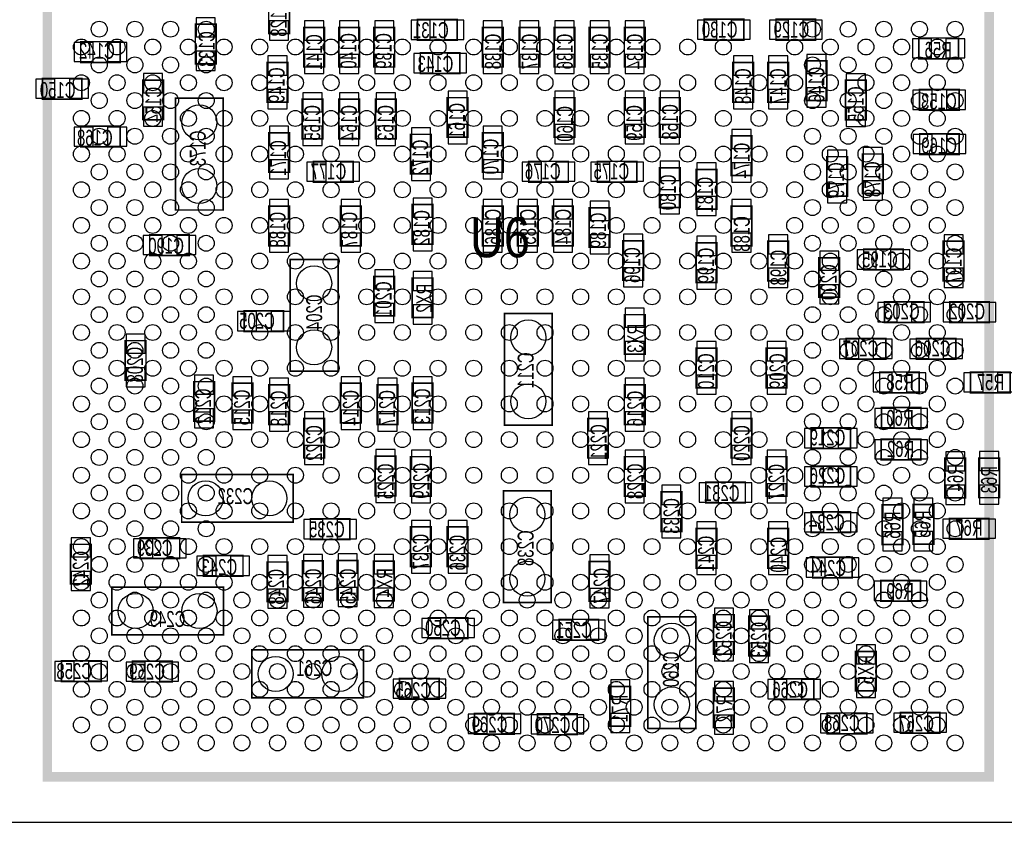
# Model space of a CAD drawing. Extents: x -1181 to 984, y -394 to 394.
# Tile 3 of 5: x -280 to 338, y -394 to 109. Entities that reach past the tile are written whole.
import ezdxf
from ezdxf.enums import TextEntityAlignment as Align

# ---------------------------------------------------------------- set-up
doc = ezdxf.new("R2010")
doc.units = 0
for name, color, linetype in [('BG_OUTLINE', 1, 'CONTINUOUS'), ('PG_ASSEMBLY_BOTTOM', 2, 'CONTINUOUS'), ('PG_ASSEMBLY_TOP', 3, 'CONTINUOUS'), ('PIN_BOTTOM', 5, 'CONTINUOUS'), ('PIN_TOP', 4, 'CONTINUOUS'), ('RD_ASSEMBLY_BOTTOM', 6, 'CONTINUOUS'), ('RD_ASSEMBLY_TOP', 7, 'CONTINUOUS')]:
    doc.layers.add(name, color=color, linetype=linetype)

msp = doc.modelspace()

# ---------------------------------------------------------------- linework, layer by layer
at = {"layer": 'BG_OUTLINE'}
msp.add_lwpolyline([(984.25, -393.7), (984.25, 393.7), (-1181.1, 393.7), (-1181.1, -393.7)], close=True, dxfattribs=at)
at = {"layer": 'PG_ASSEMBLY_BOTTOM', "const_width": 1}
for points in [[(-110.5, 100.6), (-110.5, 125.4), (-123.5, 125.4), (-123.5, 100.6)], [(-169.5, 106.4), (-169.5, 81.6), (-156.5, 81.6), (-156.5, 106.4)], [(-5.3, 109.43), (-30.1, 109.43), (-30.1, 96.43), (-5.3, 96.43)], [(149.6, 96.5), (174.4, 96.5), (174.4, 109.5), (149.6, 109.5)], [(194.6, 96.5), (219.4, 96.5), (219.4, 109.5), (194.6, 109.5)], [(-101.5, 104.4), (-101.5, 79.6), (-88.5, 79.6), (-88.5, 104.4)], [(-79.5, 104.4), (-79.5, 79.6), (-66.5, 79.6), (-66.5, 104.4)], [(-44.5, 79.6), (-44.5, 104.4), (-57.5, 104.4), (-57.5, 79.6)], [(10.5, 104.4), (10.5, 79.6), (23.5, 79.6), (23.5, 104.4)], [(33.5, 104.4), (33.5, 79.6), (46.5, 79.6), (46.5, 104.4)], [(55.5, 104.4), (55.5, 79.6), (68.5, 79.6), (68.5, 104.4)], [(77.5, 104.4), (77.5, 79.6), (90.5, 79.6), (90.5, 104.4)], [(99.5, 104.4), (99.5, 79.6), (112.5, 79.6), (112.5, 104.4)], [(-216.6, 95.5), (-241.4, 95.5), (-241.4, 82.5), (-216.6, 82.5)], [(284.21, 84.8), (309.01, 84.8), (309.01, 97.8), (284.21, 97.8)], [(-3.6, 88.5), (-28.4, 88.5), (-28.4, 75.5), (-3.6, 75.5)], [(-111.5, 57.6), (-111.5, 82.4), (-124.5, 82.4), (-124.5, 57.6)], [(180.5, 57.6), (180.5, 82.4), (167.5, 82.4), (167.5, 57.6)], [(202.5, 57.6), (202.5, 82.4), (189.5, 82.4), (189.5, 57.6)], [(226.5, 58.6), (226.5, 83.4), (213.5, 83.4), (213.5, 58.6)], [(-240.6, 72.5), (-265.4, 72.5), (-265.4, 59.5), (-240.6, 59.5)], [(-202.5, 71.4), (-202.5, 46.6), (-189.5, 46.6), (-189.5, 71.4)], [(251.2, 46.49), (251.2, 71.29), (238.2, 71.29), (238.2, 46.49)], [(284.6, 52.5), (309.4, 52.5), (309.4, 65.5), (284.6, 65.5)], [(-152, -10), (-152, 60), (-182, 60), (-182, -10)], [(-102.5, 59.4), (-102.5, 34.6), (-89.5, 34.6), (-89.5, 59.4)], [(-79.5, 59.4), (-79.5, 34.6), (-66.5, 34.6), (-66.5, 59.4)], [(-56.5, 59.4), (-56.5, 34.6), (-43.5, 34.6), (-43.5, 59.4)], [(-11.5, 60.4), (-11.5, 35.6), (1.5, 35.6), (1.5, 60.4)], [(55.5, 60.4), (55.5, 35.6), (68.5, 35.6), (68.5, 60.4)], [(99.5, 60.4), (99.5, 35.6), (112.5, 35.6), (112.5, 60.4)], [(121.5, 60.4), (121.5, 35.6), (134.5, 35.6), (134.5, 60.4)], [(-216.6, 42.5), (-241.4, 42.5), (-241.4, 29.5), (-216.6, 29.5)], [(-110.5, 13.6), (-110.5, 38.4), (-123.5, 38.4), (-123.5, 13.6)], [(-34.5, 37.4), (-34.5, 12.6), (-21.5, 12.6), (-21.5, 37.4)], [(23.5, 13.6), (23.5, 38.4), (10.5, 38.4), (10.5, 13.6)], [(284.71, 24.8), (309.51, 24.8), (309.51, 37.8), (284.71, 37.8)], [(179.5, 11.6), (179.5, 36.4), (166.5, 36.4), (166.5, 11.6)], [(248.8, 25.11), (248.8, 0.31), (261.8, 0.31), (261.8, 25.11)], [(-70.6, 20.5), (-95.4, 20.5), (-95.4, 7.5), (-70.6, 7.5)], [(39.6, 7.5), (64.4, 7.5), (64.4, 20.5), (39.6, 20.5)], [(82.6, 7.5), (107.4, 7.5), (107.4, 20.5), (82.6, 20.5)], [(239.5, -1.4), (239.5, 23.4), (226.5, 23.4), (226.5, -1.4)], [(121.5, 16.4), (121.5, -8.4), (134.5, -8.4), (134.5, 16.4)], [(157.5, -9.4), (157.5, 15.4), (144.5, 15.4), (144.5, -9.4)], [(-20.5, -31.4), (-20.5, -6.6), (-33.5, -6.6), (-33.5, -31.4)], [(-110.5, -32.4), (-110.5, -7.6), (-123.5, -7.6), (-123.5, -32.4)], [(-65.5, -32.4), (-65.5, -7.6), (-78.5, -7.6), (-78.5, -32.4)], [(10.5, -7.6), (10.5, -32.4), (23.5, -32.4), (23.5, -7.6)], [(32.5, -7.6), (32.5, -32.4), (45.5, -32.4), (45.5, -7.6)], [(54.5, -7.6), (54.5, -32.4), (67.5, -32.4), (67.5, -7.6)], [(77.5, -8.6), (77.5, -33.4), (90.5, -33.4), (90.5, -8.6)], [(166.5, -7.6), (166.5, -32.4), (179.5, -32.4), (179.5, -7.6)], [(-173.3, -25.45), (-198.1, -25.45), (-198.1, -38.45), (-173.3, -38.45)], [(98.53, -29.3), (98.53, -54.1), (111.53, -54.1), (111.53, -29.3)], [(157.5, -55.4), (157.5, -30.6), (144.5, -30.6), (144.5, -55.4)], [(202.5, -54.4), (202.5, -29.6), (189.5, -29.6), (189.5, -54.4)], [(312.5, -54.4), (312.5, -29.6), (299.5, -29.6), (299.5, -54.4)], [(274.4, -34.5), (249.6, -34.5), (249.6, -47.5), (274.4, -47.5)], [(-110, -41), (-110, -111), (-80, -111), (-80, -41)], [(234.51, -64.7), (234.51, -39.9), (221.51, -39.9), (221.51, -64.7)], [(-57.5, -51.6), (-57.5, -76.4), (-44.5, -76.4), (-44.5, -51.6)], [(-20.5, -77.4), (-20.5, -52.6), (-33.5, -52.6), (-33.5, -77.4)], [(287.4, -67.5), (262.6, -67.5), (262.6, -80.5), (287.4, -80.5)], [(328.4, -67.5), (303.6, -67.5), (303.6, -80.5), (328.4, -80.5)], [(-138.93, -86.2), (-114.13, -86.2), (-114.13, -73.2), (-138.93, -73.2)], [(54.3, -144.9), (54.3, -74.9), (24.3, -74.9), (24.3, -144.9)], [(112.5, -100.4), (112.5, -75.6), (99.5, -75.6), (99.5, -100.4)], [(-200.41, -116.7), (-200.41, -91.9), (-213.41, -91.9), (-213.41, -116.7)], [(263.4, -90.5), (238.6, -90.5), (238.6, -103.5), (263.4, -103.5)], [(282.6, -103.5), (307.4, -103.5), (307.4, -90.5), (282.6, -90.5)], [(144.5, -96.6), (144.5, -121.4), (157.5, -121.4), (157.5, -96.6)], [(201.5, -121.4), (201.5, -96.6), (188.5, -96.6), (188.5, -121.4)], [(284.4, -111.5), (259.6, -111.5), (259.6, -124.5), (284.4, -124.5)], [(341.4, -111.5), (316.6, -111.5), (316.6, -124.5), (341.4, -124.5)], [(-170.5, -117.6), (-170.5, -142.4), (-157.5, -142.4), (-157.5, -117.6)], [(-133.5, -143.4), (-133.5, -118.6), (-146.5, -118.6), (-146.5, -143.4)], [(-110.5, -144.4), (-110.5, -119.6), (-123.5, -119.6), (-123.5, -144.4)], [(-78.5, -118.6), (-78.5, -143.4), (-65.5, -143.4), (-65.5, -118.6)], [(-55.5, -119.6), (-55.5, -144.4), (-42.5, -144.4), (-42.5, -119.6)], [(-20.5, -143.4), (-20.5, -118.6), (-33.5, -118.6), (-33.5, -143.4)], [(112.5, -144.4), (112.5, -119.6), (99.5, -119.6), (99.5, -144.4)], [(285.53, -133.8), (260.73, -133.8), (260.73, -146.8), (285.53, -146.8)], [(-101.5, -140.6), (-101.5, -165.4), (-88.5, -165.4), (-88.5, -140.6)], [(76.5, -140.6), (76.5, -165.4), (89.5, -165.4), (89.5, -140.6)], [(166.5, -140.6), (166.5, -165.4), (179.5, -165.4), (179.5, -140.6)], [(241.4, -146.5), (216.6, -146.5), (216.6, -159.5), (241.4, -159.5)], [(260.6, -166.5), (285.4, -166.5), (285.4, -153.5), (260.6, -153.5)], [(-56.77, -164.3), (-56.77, -189.1), (-43.77, -189.1), (-43.77, -164.3)], [(-21.5, -189.4), (-21.5, -164.6), (-34.5, -164.6), (-34.5, -189.4)], [(99.5, -164.6), (99.5, -189.4), (112.5, -189.4), (112.5, -164.6)], [(188.5, -164.6), (188.5, -189.4), (201.5, -189.4), (201.5, -164.6)], [(313.5, -190.4), (313.5, -165.6), (300.5, -165.6), (300.5, -190.4)], [(321.8, -165.45), (321.8, -190.25), (334.8, -190.25), (334.8, -165.45)], [(241.4, -170.5), (216.6, -170.5), (216.6, -183.5), (241.4, -183.5)], [(-108.06, -175.7), (-178.06, -175.7), (-178.06, -205.7), (-108.06, -205.7)], [(150.6, -193.5), (175.4, -193.5), (175.4, -180.5), (150.6, -180.5)], [(23.7, -186.02), (23.7, -256.02), (53.7, -256.02), (53.7, -186.02)], [(135.5, -211.4), (135.5, -186.6), (122.5, -186.6), (122.5, -211.4)], [(274.2, -219.57), (274.2, -194.77), (261.2, -194.77), (261.2, -219.57)], [(280.5, -194.6), (280.5, -219.4), (293.5, -219.4), (293.5, -194.6)], [(-97.4, -216.5), (-72.6, -216.5), (-72.6, -203.5), (-97.4, -203.5)], [(216.65, -212.2), (241.45, -212.2), (241.45, -199.2), (216.65, -199.2)], [(303.35, -216.2), (328.15, -216.2), (328.15, -203.2), (303.35, -203.2)], [(-34.5, -208.6), (-34.5, -233.4), (-21.5, -233.4), (-21.5, -208.6)], [(-11.5, -208.6), (-11.5, -233.4), (1.5, -233.4), (1.5, -208.6)], [(144.5, -209.6), (144.5, -234.4), (157.5, -234.4), (157.5, -209.6)], [(189.5, -209.6), (189.5, -234.4), (202.5, -234.4), (202.5, -209.6)], [(-179.3, -215.47), (-204.1, -215.47), (-204.1, -228.47), (-179.3, -228.47)], [(-234.8, -244.33), (-234.8, -219.53), (-247.8, -219.53), (-247.8, -244.33)], [(-139.6, -226.5), (-164.4, -226.5), (-164.4, -239.5), (-139.6, -239.5)], [(242.4, -227.5), (217.6, -227.5), (217.6, -240.5), (242.4, -240.5)], [(-124.5, -230.6), (-124.5, -255.4), (-111.5, -255.4), (-111.5, -230.6)], [(-89.25, -254.7), (-89.25, -229.9), (-102.25, -229.9), (-102.25, -254.7)], [(-67.5, -254.4), (-67.5, -229.6), (-80.5, -229.6), (-80.5, -254.4)], [(-44.8, -254.89), (-44.8, -230.09), (-57.8, -230.09), (-57.8, -254.89)], [(77.43, -230.3), (77.43, -255.1), (90.43, -255.1), (90.43, -230.3)], [(-221.9, -276.3), (-151.9, -276.3), (-151.9, -246.3), (-221.9, -246.3)], [(260.37, -255.2), (285.17, -255.2), (285.17, -242.2), (260.37, -242.2)], [(-23.4, -278.5), (1.4, -278.5), (1.4, -265.5), (-23.4, -265.5)], [(144.3, -334.9), (144.3, -264.9), (114.3, -264.9), (114.3, -334.9)], [(168.5, -288.4), (168.5, -263.6), (155.5, -263.6), (155.5, -288.4)], [(177.5, -264.6), (177.5, -289.4), (190.5, -289.4), (190.5, -264.6)], [(83.4, -266.5), (58.6, -266.5), (58.6, -279.5), (83.4, -279.5)], [(-64.1, -285.7), (-134.1, -285.7), (-134.1, -315.7), (-64.1, -315.7)], [(244.5, -286.6), (244.5, -311.4), (257.5, -311.4), (257.5, -286.6)], [(-228.6, -292.5), (-253.4, -292.5), (-253.4, -305.5), (-228.6, -305.5)], [(-184.05, -292.8), (-208.85, -292.8), (-208.85, -305.8), (-184.05, -305.8)], [(-16.6, -303.5), (-41.4, -303.5), (-41.4, -316.5), (-16.6, -316.5)], [(103.5, -333.4), (103.5, -308.6), (90.5, -308.6), (90.5, -333.4)], [(218.39, -303.8), (193.59, -303.8), (193.59, -316.8), (218.39, -316.8)], [(168.5, -334.4), (168.5, -309.6), (155.5, -309.6), (155.5, -334.4)], [(30.4, -325.5), (5.6, -325.5), (5.6, -338.5), (30.4, -338.5)], [(69.91, -325.8), (45.11, -325.8), (45.11, -338.8), (69.91, -338.8)], [(226.69, -338.2), (251.49, -338.2), (251.49, -325.2), (226.69, -325.2)], [(297.41, -324.8), (272.61, -324.8), (272.61, -337.8), (297.41, -337.8)]]:
    msp.add_lwpolyline(points, close=True, dxfattribs=at)
at = {"layer": 'PG_ASSEMBLY_TOP', "const_width": 6}
msp.add_lwpolyline([(-262.28, 225.28), (-262.28, -365.28), (328.28, -365.28), (328.28, 225.28)], close=True, dxfattribs=at)
at = {"layer": 'PIN_BOTTOM'}
for points in [[(-157, 110.51), (-169, 110.51), (-169, 98.51), (-157, 98.51)], [(-123, 96.49), (-111, 96.49), (-111, 108.49), (-123, 108.49)], [(-89, 108.51), (-101, 108.51), (-101, 96.51), (-89, 96.51)], [(-67, 108.51), (-79, 108.51), (-79, 96.51), (-67, 96.51)], [(-57, 96.51), (-45, 96.51), (-45, 108.51), (-57, 108.51)], [(-22.21, 96.93), (-22.21, 108.93), (-34.21, 108.93), (-34.21, 96.93)], [(-1.19, 96.93), (-1.19, 108.93), (-13.19, 108.93), (-13.19, 96.93)], [(23, 108.51), (11, 108.51), (11, 96.51), (23, 96.51)], [(46, 108.51), (34, 108.51), (34, 96.51), (46, 96.51)], [(68, 108.51), (56, 108.51), (56, 96.51), (68, 96.51)], [(90, 108.51), (78, 108.51), (78, 96.51), (90, 96.51)], [(112, 108.51), (100, 108.51), (100, 96.51), (112, 96.51)], [(145.49, 109), (145.49, 97), (157.49, 97), (157.49, 109)], [(166.51, 109), (166.51, 97), (178.51, 97), (178.51, 109)], [(190.49, 109), (190.49, 97), (202.49, 97), (202.49, 109)], [(211.51, 109), (211.51, 97), (223.51, 97), (223.51, 109)], [(-233.51, 83), (-233.51, 95), (-245.51, 95), (-245.51, 83)], [(-212.49, 83), (-212.49, 95), (-224.49, 95), (-224.49, 83)], [(280.1, 97.3), (280.1, 85.3), (292.1, 85.3), (292.1, 97.3)], [(301.12, 97.3), (301.12, 85.3), (313.12, 85.3), (313.12, 97.3)], [(-157, 89.49), (-169, 89.49), (-169, 77.49), (-157, 77.49)], [(-124, 74.51), (-112, 74.51), (-112, 86.51), (-124, 86.51)], [(-89, 87.49), (-101, 87.49), (-101, 75.49), (-89, 75.49)], [(-67, 87.49), (-79, 87.49), (-79, 75.49), (-67, 75.49)], [(-57, 75.49), (-45, 75.49), (-45, 87.49), (-57, 87.49)], [(-20.51, 76), (-20.51, 88), (-32.51, 88), (-32.51, 76)], [(0.51, 76), (0.51, 88), (-11.49, 88), (-11.49, 76)], [(23, 87.49), (11, 87.49), (11, 75.49), (23, 75.49)], [(46, 87.49), (34, 87.49), (34, 75.49), (46, 75.49)], [(68, 87.49), (56, 87.49), (56, 75.49), (68, 75.49)], [(90, 87.49), (78, 87.49), (78, 75.49), (90, 75.49)], [(112, 87.49), (100, 87.49), (100, 75.49), (112, 75.49)], [(168, 74.51), (180, 74.51), (180, 86.51), (168, 86.51)], [(190, 74.51), (202, 74.51), (202, 86.51), (190, 86.51)], [(214, 75.51), (226, 75.51), (226, 87.51), (214, 87.51)], [(-190, 75.51), (-202, 75.51), (-202, 63.51), (-190, 63.51)], [(238.7, 63.4), (250.7, 63.4), (250.7, 75.4), (238.7, 75.4)], [(-257.51, 60), (-257.51, 72), (-269.51, 72), (-269.51, 60)], [(-236.49, 60), (-236.49, 72), (-248.49, 72), (-248.49, 60)], [(-124, 53.49), (-112, 53.49), (-112, 65.49), (-124, 65.49)], [(-90, 63.51), (-102, 63.51), (-102, 51.51), (-90, 51.51)], [(-67, 63.51), (-79, 63.51), (-79, 51.51), (-67, 51.51)], [(-44, 63.51), (-56, 63.51), (-56, 51.51), (-44, 51.51)], [(1, 64.51), (-11, 64.51), (-11, 52.51), (1, 52.51)], [(68, 64.51), (56, 64.51), (56, 52.51), (68, 52.51)], [(112, 64.51), (100, 64.51), (100, 52.51), (112, 52.51)], [(134, 64.51), (122, 64.51), (122, 52.51), (134, 52.51)], [(168, 53.49), (180, 53.49), (180, 65.49), (168, 65.49)], [(190, 53.49), (202, 53.49), (202, 65.49), (190, 65.49)], [(214, 54.49), (226, 54.49), (226, 66.49), (214, 66.49)], [(280.49, 65), (280.49, 53), (292.49, 53), (292.49, 65)], [(301.51, 65), (301.51, 53), (313.51, 53), (313.51, 65)], [(-190, 54.49), (-202, 54.49), (-202, 42.49), (-190, 42.49)], [(238.7, 42.38), (250.7, 42.38), (250.7, 54.38), (238.7, 54.38)], [(1, 43.49), (-11, 43.49), (-11, 31.49), (1, 31.49)], [(68, 43.49), (56, 43.49), (56, 31.49), (68, 31.49)], [(112, 43.49), (100, 43.49), (100, 31.49), (112, 31.49)], [(134, 43.49), (122, 43.49), (122, 31.49), (134, 31.49)], [(-233.51, 30), (-233.51, 42), (-245.51, 42), (-245.51, 30)], [(-212.49, 30), (-212.49, 42), (-224.49, 42), (-224.49, 30)], [(-123, 30.51), (-111, 30.51), (-111, 42.51), (-123, 42.51)], [(-90, 42.49), (-102, 42.49), (-102, 30.49), (-90, 30.49)], [(-67, 42.49), (-79, 42.49), (-79, 30.49), (-67, 30.49)], [(-44, 42.49), (-56, 42.49), (-56, 30.49), (-44, 30.49)], [(-22, 41.51), (-34, 41.51), (-34, 29.51), (-22, 29.51)], [(11, 30.51), (23, 30.51), (23, 42.51), (11, 42.51)], [(167, 28.51), (179, 28.51), (179, 40.51), (167, 40.51)], [(280.6, 37.3), (280.6, 25.3), (292.6, 25.3), (292.6, 37.3)], [(301.62, 37.3), (301.62, 25.3), (313.62, 25.3), (313.62, 37.3)], [(227, 15.51), (239, 15.51), (239, 27.51), (227, 27.51)], [(261.3, 29.22), (249.3, 29.22), (249.3, 17.22), (261.3, 17.22)], [(-123, 9.49), (-111, 9.49), (-111, 21.49), (-123, 21.49)], [(-87.51, 8), (-87.51, 20), (-99.51, 20), (-99.51, 8)], [(-66.49, 8), (-66.49, 20), (-78.49, 20), (-78.49, 8)], [(-22, 20.49), (-34, 20.49), (-34, 8.49), (-22, 8.49)], [(11, 9.49), (23, 9.49), (23, 21.49), (11, 21.49)], [(35.49, 20), (35.49, 8), (47.49, 8), (47.49, 20)], [(56.51, 20), (56.51, 8), (68.51, 8), (68.51, 20)], [(78.49, 20), (78.49, 8), (90.49, 8), (90.49, 20)], [(99.51, 20), (99.51, 8), (111.51, 8), (111.51, 20)], [(134, 20.51), (122, 20.51), (122, 8.51), (134, 8.51)], [(145, 7.51), (157, 7.51), (157, 19.51), (145, 19.51)], [(167, 7.49), (179, 7.49), (179, 19.49), (167, 19.49)], [(227, -5.51), (239, -5.51), (239, 6.49), (227, 6.49)], [(261.3, 8.2), (249.3, 8.2), (249.3, -3.8), (261.3, -3.8)], [(-123, -15.49), (-111, -15.49), (-111, -3.49), (-123, -3.49)], [(-78, -15.49), (-66, -15.49), (-66, -3.49), (-78, -3.49)], [(-33, -14.49), (-21, -14.49), (-21, -2.49), (-33, -2.49)], [(23, -3.49), (11, -3.49), (11, -15.49), (23, -15.49)], [(45, -3.49), (33, -3.49), (33, -15.49), (45, -15.49)], [(67, -3.49), (55, -3.49), (55, -15.49), (67, -15.49)], [(90, -4.49), (78, -4.49), (78, -16.49), (90, -16.49)], [(134, -0.51), (122, -0.51), (122, -12.51), (134, -12.51)], [(145, -13.51), (157, -13.51), (157, -1.51), (145, -1.51)], [(179, -3.49), (167, -3.49), (167, -15.49), (179, -15.49)], [(-123, -36.51), (-111, -36.51), (-111, -24.51), (-123, -24.51)], [(-78, -36.51), (-66, -36.51), (-66, -24.51), (-78, -24.51)], [(-33, -35.51), (-21, -35.51), (-21, -23.51), (-33, -23.51)], [(23, -24.51), (11, -24.51), (11, -36.51), (23, -36.51)], [(45, -24.51), (33, -24.51), (33, -36.51), (45, -36.51)], [(67, -24.51), (55, -24.51), (55, -36.51), (67, -36.51)], [(179, -24.51), (167, -24.51), (167, -36.51), (179, -36.51)], [(-190.21, -37.95), (-190.21, -25.95), (-202.21, -25.95), (-202.21, -37.95)], [(-169.19, -37.95), (-169.19, -25.95), (-181.19, -25.95), (-181.19, -37.95)], [(90, -25.51), (78, -25.51), (78, -37.51), (90, -37.51)], [(111.03, -25.19), (99.03, -25.19), (99.03, -37.19), (111.03, -37.19)], [(145, -38.49), (157, -38.49), (157, -26.49), (145, -26.49)], [(190, -37.49), (202, -37.49), (202, -25.49), (190, -25.49)], [(300, -37.49), (312, -37.49), (312, -25.49), (300, -25.49)], [(222.01, -47.79), (234.01, -47.79), (234.01, -35.79), (222.01, -35.79)], [(257.49, -47), (257.49, -35), (245.49, -35), (245.49, -47)], [(278.51, -47), (278.51, -35), (266.51, -35), (266.51, -47)], [(-45, -47.49), (-57, -47.49), (-57, -59.49), (-45, -59.49)], [(-33, -60.49), (-21, -60.49), (-21, -48.49), (-33, -48.49)], [(111.03, -46.21), (99.03, -46.21), (99.03, -58.21), (111.03, -58.21)], [(145, -59.51), (157, -59.51), (157, -47.51), (145, -47.51)], [(190, -58.51), (202, -58.51), (202, -46.51), (190, -46.51)], [(300, -58.51), (312, -58.51), (312, -46.51), (300, -46.51)], [(222.01, -68.81), (234.01, -68.81), (234.01, -56.81), (222.01, -56.81)], [(-143.04, -73.7), (-143.04, -85.7), (-131.04, -85.7), (-131.04, -73.7)], [(-122.02, -73.7), (-122.02, -85.7), (-110.02, -85.7), (-110.02, -73.7)], [(-45, -68.51), (-57, -68.51), (-57, -80.51), (-45, -80.51)], [(-33, -81.51), (-21, -81.51), (-21, -69.51), (-33, -69.51)], [(100, -83.49), (112, -83.49), (112, -71.49), (100, -71.49)], [(270.49, -80), (270.49, -68), (258.49, -68), (258.49, -80)], [(291.51, -80), (291.51, -68), (279.51, -68), (279.51, -80)], [(311.49, -80), (311.49, -68), (299.49, -68), (299.49, -80)], [(332.51, -80), (332.51, -68), (320.51, -68), (320.51, -80)], [(-212.91, -99.79), (-200.91, -99.79), (-200.91, -87.79), (-212.91, -87.79)], [(100, -104.51), (112, -104.51), (112, -92.51), (100, -92.51)], [(157, -92.49), (145, -92.49), (145, -104.49), (157, -104.49)], [(189, -104.49), (201, -104.49), (201, -92.49), (189, -92.49)], [(246.49, -103), (246.49, -91), (234.49, -91), (234.49, -103)], [(267.51, -103), (267.51, -91), (255.51, -91), (255.51, -103)], [(278.49, -91), (278.49, -103), (290.49, -103), (290.49, -91)], [(299.51, -91), (299.51, -103), (311.51, -103), (311.51, -91)], [(-212.91, -120.81), (-200.91, -120.81), (-200.91, -108.81), (-212.91, -108.81)], [(-158, -113.49), (-170, -113.49), (-170, -125.49), (-158, -125.49)], [(-146, -126.49), (-134, -126.49), (-134, -114.49), (-146, -114.49)], [(-123, -127.49), (-111, -127.49), (-111, -115.49), (-123, -115.49)], [(-66, -114.49), (-78, -114.49), (-78, -126.49), (-66, -126.49)], [(-43, -115.49), (-55, -115.49), (-55, -127.49), (-43, -127.49)], [(-33, -126.49), (-21, -126.49), (-21, -114.49), (-33, -114.49)], [(100, -127.49), (112, -127.49), (112, -115.49), (100, -115.49)], [(157, -113.51), (145, -113.51), (145, -125.51), (157, -125.51)], [(189, -125.51), (201, -125.51), (201, -113.51), (189, -113.51)], [(267.49, -124), (267.49, -112), (255.49, -112), (255.49, -124)], [(288.51, -124), (288.51, -112), (276.51, -112), (276.51, -124)], [(324.49, -124), (324.49, -112), (312.49, -112), (312.49, -124)], [(345.51, -124), (345.51, -112), (333.51, -112), (333.51, -124)], [(-158, -134.51), (-170, -134.51), (-170, -146.51), (-158, -146.51)], [(-146, -147.51), (-134, -147.51), (-134, -135.51), (-146, -135.51)], [(-66, -135.51), (-78, -135.51), (-78, -147.51), (-66, -147.51)], [(-33, -147.51), (-21, -147.51), (-21, -135.51), (-33, -135.51)], [(268.62, -146.3), (268.62, -134.3), (256.62, -134.3), (256.62, -146.3)], [(289.64, -146.3), (289.64, -134.3), (277.64, -134.3), (277.64, -146.3)], [(-123, -148.51), (-111, -148.51), (-111, -136.51), (-123, -136.51)], [(-89, -136.49), (-101, -136.49), (-101, -148.49), (-89, -148.49)], [(-43, -136.51), (-55, -136.51), (-55, -148.51), (-43, -148.51)], [(89, -136.49), (77, -136.49), (77, -148.49), (89, -148.49)], [(100, -148.51), (112, -148.51), (112, -136.51), (100, -136.51)], [(179, -136.49), (167, -136.49), (167, -148.49), (179, -148.49)], [(224.49, -159), (224.49, -147), (212.49, -147), (212.49, -159)], [(245.51, -159), (245.51, -147), (233.51, -147), (233.51, -159)], [(256.49, -154), (256.49, -166), (268.49, -166), (268.49, -154)], [(277.51, -154), (277.51, -166), (289.51, -166), (289.51, -154)], [(-89, -157.51), (-101, -157.51), (-101, -169.51), (-89, -169.51)], [(-44.27, -160.19), (-56.27, -160.19), (-56.27, -172.19), (-44.27, -172.19)], [(-34, -172.49), (-22, -172.49), (-22, -160.49), (-34, -160.49)], [(89, -157.51), (77, -157.51), (77, -169.51), (89, -169.51)], [(112, -160.49), (100, -160.49), (100, -172.49), (112, -172.49)], [(179, -157.51), (167, -157.51), (167, -169.51), (179, -169.51)], [(201, -160.49), (189, -160.49), (189, -172.49), (201, -172.49)], [(301, -173.49), (313, -173.49), (313, -161.49), (301, -161.49)], [(334.3, -161.34), (322.3, -161.34), (322.3, -173.34), (334.3, -173.34)], [(224.49, -183), (224.49, -171), (212.49, -171), (212.49, -183)], [(245.51, -183), (245.51, -171), (233.51, -171), (233.51, -183)], [(-44.27, -181.21), (-56.27, -181.21), (-56.27, -193.21), (-44.27, -193.21)], [(-34, -193.51), (-22, -193.51), (-22, -181.51), (-34, -181.51)], [(112, -181.51), (100, -181.51), (100, -193.51), (112, -193.51)], [(123, -194.49), (135, -194.49), (135, -182.49), (123, -182.49)], [(146.49, -181), (146.49, -193), (158.49, -193), (158.49, -181)], [(167.51, -181), (167.51, -193), (179.51, -193), (179.51, -181)], [(201, -181.51), (189, -181.51), (189, -193.51), (201, -193.51)], [(301, -194.51), (313, -194.51), (313, -182.51), (301, -182.51)], [(334.3, -182.36), (322.3, -182.36), (322.3, -194.36), (334.3, -194.36)], [(261.7, -202.66), (273.7, -202.66), (273.7, -190.66), (261.7, -190.66)], [(293, -190.49), (281, -190.49), (281, -202.49), (293, -202.49)], [(123, -215.51), (135, -215.51), (135, -203.51), (123, -203.51)], [(212.54, -199.7), (212.54, -211.7), (224.54, -211.7), (224.54, -199.7)], [(233.56, -199.7), (233.56, -211.7), (245.56, -211.7), (245.56, -199.7)], [(299.24, -203.7), (299.24, -215.7), (311.24, -215.7), (311.24, -203.7)], [(320.26, -203.7), (320.26, -215.7), (332.26, -215.7), (332.26, -203.7)], [(-101.51, -204), (-101.51, -216), (-89.51, -216), (-89.51, -204)], [(-80.49, -204), (-80.49, -216), (-68.49, -216), (-68.49, -204)], [(-22, -204.49), (-34, -204.49), (-34, -216.49), (-22, -216.49)], [(1, -204.49), (-11, -204.49), (-11, -216.49), (1, -216.49)], [(157, -205.49), (145, -205.49), (145, -217.49), (157, -217.49)], [(202, -205.49), (190, -205.49), (190, -217.49), (202, -217.49)], [(-247.3, -227.42), (-235.3, -227.42), (-235.3, -215.42), (-247.3, -215.42)], [(-196.21, -227.97), (-196.21, -215.97), (-208.21, -215.97), (-208.21, -227.97)], [(-175.19, -227.97), (-175.19, -215.97), (-187.19, -215.97), (-187.19, -227.97)], [(261.7, -223.68), (273.7, -223.68), (273.7, -211.68), (261.7, -211.68)], [(293, -211.51), (281, -211.51), (281, -223.51), (293, -223.51)], [(-156.51, -239), (-156.51, -227), (-168.51, -227), (-168.51, -239)], [(-135.49, -239), (-135.49, -227), (-147.49, -227), (-147.49, -239)], [(-112, -226.49), (-124, -226.49), (-124, -238.49), (-112, -238.49)], [(-101.75, -237.79), (-89.75, -237.79), (-89.75, -225.79), (-101.75, -225.79)], [(-80, -237.49), (-68, -237.49), (-68, -225.49), (-80, -225.49)], [(-57.3, -237.98), (-45.3, -237.98), (-45.3, -225.98), (-57.3, -225.98)], [(-22, -225.51), (-34, -225.51), (-34, -237.51), (-22, -237.51)], [(1, -225.51), (-11, -225.51), (-11, -237.51), (1, -237.51)], [(89.93, -226.19), (77.93, -226.19), (77.93, -238.19), (89.93, -238.19)], [(157, -226.51), (145, -226.51), (145, -238.51), (157, -238.51)], [(202, -226.51), (190, -226.51), (190, -238.51), (202, -238.51)], [(225.49, -240), (225.49, -228), (213.49, -228), (213.49, -240)], [(246.51, -240), (246.51, -228), (234.51, -228), (234.51, -240)], [(-247.3, -248.44), (-235.3, -248.44), (-235.3, -236.44), (-247.3, -236.44)], [(-101.75, -258.81), (-89.75, -258.81), (-89.75, -246.81), (-101.75, -246.81)], [(-80, -258.51), (-68, -258.51), (-68, -246.51), (-80, -246.51)], [(256.26, -242.7), (256.26, -254.7), (268.26, -254.7), (268.26, -242.7)], [(277.28, -242.7), (277.28, -254.7), (289.28, -254.7), (289.28, -242.7)], [(-112, -247.51), (-124, -247.51), (-124, -259.51), (-112, -259.51)], [(-57.3, -259), (-45.3, -259), (-45.3, -247), (-57.3, -247)], [(89.93, -247.21), (77.93, -247.21), (77.93, -259.21), (89.93, -259.21)], [(156, -271.49), (168, -271.49), (168, -259.49), (156, -259.49)], [(190, -260.49), (178, -260.49), (178, -272.49), (190, -272.49)], [(-27.51, -266), (-27.51, -278), (-15.51, -278), (-15.51, -266)], [(-6.49, -266), (-6.49, -278), (5.51, -278), (5.51, -266)], [(66.49, -279), (66.49, -267), (54.49, -267), (54.49, -279)], [(87.51, -279), (87.51, -267), (75.51, -267), (75.51, -279)], [(156, -292.51), (168, -292.51), (168, -280.51), (156, -280.51)], [(190, -281.51), (178, -281.51), (178, -293.51), (190, -293.51)], [(257, -282.49), (245, -282.49), (245, -294.49), (257, -294.49)], [(-245.51, -305), (-245.51, -293), (-257.51, -293), (-257.51, -305)], [(-224.49, -305), (-224.49, -293), (-236.49, -293), (-236.49, -305)], [(-200.96, -305.3), (-200.96, -293.3), (-212.96, -293.3), (-212.96, -305.3)], [(-179.94, -305.3), (-179.94, -293.3), (-191.94, -293.3), (-191.94, -305.3)], [(-33.51, -316), (-33.51, -304), (-45.51, -304), (-45.51, -316)], [(-12.49, -316), (-12.49, -304), (-24.49, -304), (-24.49, -316)], [(91, -316.49), (103, -316.49), (103, -304.49), (91, -304.49)], [(156, -317.49), (168, -317.49), (168, -305.49), (156, -305.49)], [(201.48, -316.3), (201.48, -304.3), (189.48, -304.3), (189.48, -316.3)], [(222.5, -316.3), (222.5, -304.3), (210.5, -304.3), (210.5, -316.3)], [(257, -303.51), (245, -303.51), (245, -315.51), (257, -315.51)], [(13.49, -338), (13.49, -326), (1.49, -326), (1.49, -338)], [(34.51, -338), (34.51, -326), (22.51, -326), (22.51, -338)], [(53, -338.3), (53, -326.3), (41, -326.3), (41, -338.3)], [(74.02, -338.3), (74.02, -326.3), (62.02, -326.3), (62.02, -338.3)], [(91, -337.51), (103, -337.51), (103, -325.51), (91, -325.51)], [(156, -338.51), (168, -338.51), (168, -326.51), (156, -326.51)], [(222.58, -325.7), (222.58, -337.7), (234.58, -337.7), (234.58, -325.7)], [(243.6, -325.7), (243.6, -337.7), (255.6, -337.7), (255.6, -325.7)], [(280.5, -337.3), (280.5, -325.3), (268.5, -325.3), (268.5, -337.3)], [(301.52, -337.3), (301.52, -325.3), (289.52, -325.3), (289.52, -337.3)]]:
    msp.add_lwpolyline(points, close=True, dxfattribs=at)
for centre in [(-167, 45), (-167, 5), (-95, -56), (39.3, -89.9), (-95, -96), (39.3, -129.9), (-163.06, -190.7), (-123.06, -190.7), (38.7, -201.02), (38.7, -241.02), (-206.9, -261.3), (-166.9, -261.3), (129.3, -279.9), (-119.1, -300.7), (-79.1, -300.7), (129.3, -319.9)]:
    msp.add_circle(centre, 11, dxfattribs=at)
at = {"layer": 'PIN_TOP'}
for centre in [(-229.76, 103.31), (-207.39, 103.31), (-185.03, 103.31), (-162.67, 103.31), (217.49, 103.31), (239.85, 103.31), (262.21, 103.31), (284.57, 103.31), (306.94, 103.31), (-240.94, 92.13), (-218.57, 92.13), (-196.21, 92.13), (-173.85, 92.13), (-151.49, 92.13), (-129.13, 92.13), (-106.76, 92.13), (-84.4, 92.13), (-62.04, 92.13), (-39.68, 92.13), (-17.31, 92.13), (5.05, 92.13), (27.41, 92.13), (49.77, 92.13), (94.5, 92.13), (116.86, 92.13), (139.22, 92.13), (161.58, 92.13), (206.31, 92.13), (228.67, 92.13), (251.03, 92.13), (273.39, 92.13), (295.76, 92.13), (-229.76, 80.94), (-207.39, 80.94), (-185.03, 80.94), (-162.67, 80.94), (217.49, 80.94), (239.85, 80.94), (262.21, 80.94), (284.57, 80.94), (306.94, 80.94), (-240.94, 69.76), (-218.57, 69.76), (-196.21, 69.76), (-173.85, 69.76), (-151.49, 69.76), (-129.13, 69.76), (-106.76, 69.76), (-84.4, 69.76), (-62.04, 69.76), (-39.68, 69.76), (-17.31, 69.76), (5.05, 69.76), (27.41, 69.76), (49.77, 69.76), (72.13, 69.76), (94.5, 69.76), (116.86, 69.76), (139.22, 69.76), (161.58, 69.76), (183.94, 69.76), (206.31, 69.76), (228.67, 69.76), (251.03, 69.76), (273.39, 69.76), (295.76, 69.76), (-229.76, 58.58), (-207.39, 58.58), (-185.03, 58.58), (-162.67, 58.58), (217.49, 58.58), (239.85, 58.58), (262.21, 58.58), (284.57, 58.58), (306.94, 58.58), (-240.94, 47.4), (-218.57, 47.4), (-196.21, 47.4), (-173.85, 47.4), (-151.49, 47.4), (-129.13, 47.4), (-106.76, 47.4), (-84.4, 47.4), (-62.04, 47.4), (-39.68, 47.4), (-17.31, 47.4), (5.05, 47.4), (27.41, 47.4), (49.77, 47.4), (72.13, 47.4), (94.5, 47.4), (116.86, 47.4), (139.22, 47.4), (161.58, 47.4), (183.94, 47.4), (206.31, 47.4), (228.67, 47.4), (251.03, 47.4), (273.39, 47.4), (295.76, 47.4), (-229.76, 36.22), (-207.39, 36.22), (-185.03, 36.22), (-162.67, 36.22), (217.49, 36.22), (239.85, 36.22), (262.21, 36.22), (284.57, 36.22), (306.94, 36.22), (-240.94, 25.04), (-218.57, 25.04), (-196.21, 25.04), (-173.85, 25.04), (-151.49, 25.04), (-129.13, 25.04), (-106.76, 25.04), (-84.4, 25.04), (-62.04, 25.04), (-39.68, 25.04), (-17.31, 25.04), (5.05, 25.04), (27.41, 25.04), (49.77, 25.04), (72.13, 25.04), (94.5, 25.04), (116.86, 25.04), (139.22, 25.04), (161.58, 25.04), (183.94, 25.04), (206.31, 25.04), (228.67, 25.04), (251.03, 25.04), (273.39, 25.04), (295.76, 25.04), (-229.76, 13.86), (-207.39, 13.86), (-185.03, 13.86), (-162.67, 13.86), (217.49, 13.86), (239.85, 13.86), (262.21, 13.86), (284.57, 13.86), (306.94, 13.86), (-240.94, 2.68), (-218.57, 2.68), (-196.21, 2.68), (-173.85, 2.68), (-151.49, 2.68), (-129.13, 2.68), (-106.76, 2.68), (-84.4, 2.68), (-62.04, 2.68), (-39.68, 2.68), (-17.31, 2.68), (5.05, 2.68), (27.41, 2.68), (49.77, 2.68), (72.13, 2.68), (94.5, 2.68), (116.86, 2.68), (139.22, 2.68), (161.58, 2.68), (183.94, 2.68), (206.31, 2.68), (228.67, 2.68), (251.03, 2.68), (273.39, 2.68), (295.76, 2.68), (-229.76, -8.5), (-207.39, -8.5), (-185.03, -8.5), (-162.67, -8.5), (217.49, -8.5), (239.85, -8.5), (262.21, -8.5), (284.57, -8.5), (306.94, -8.5), (-240.94, -19.69), (-218.57, -19.69), (-196.21, -19.69), (-173.85, -19.69), (-151.49, -19.69), (-129.13, -19.69), (-106.76, -19.69), (-84.4, -19.69), (-62.04, -19.69), (-39.68, -19.69), (-17.31, -19.69), (5.05, -19.69), (27.41, -19.69), (49.77, -19.69), (94.5, -19.69), (116.86, -19.69), (139.22, -19.69), (161.58, -19.69), (206.31, -19.69), (228.67, -19.69), (251.03, -19.69), (273.39, -19.69), (295.76, -19.69), (-229.76, -30.87), (-207.39, -30.87), (-185.03, -30.87), (-162.67, -30.87), (217.49, -30.87), (239.85, -30.87), (262.21, -30.87), (284.57, -30.87), (306.94, -30.87), (-240.94, -42.05), (-218.57, -42.05), (-196.21, -42.05), (-173.85, -42.05), (-151.49, -42.05), (-129.13, -42.05), (-106.76, -42.05), (-84.4, -42.05), (-62.04, -42.05), (-39.68, -42.05), (-17.31, -42.05), (5.05, -42.05), (27.41, -42.05), (49.77, -42.05), (72.13, -42.05), (94.5, -42.05), (116.86, -42.05), (139.22, -42.05), (161.58, -42.05), (183.94, -42.05), (206.31, -42.05), (228.67, -42.05), (251.03, -42.05), (273.39, -42.05), (295.76, -42.05), (-229.76, -53.23), (-207.39, -53.23), (-185.03, -53.23), (-162.67, -53.23), (217.49, -53.23), (239.85, -53.23), (262.21, -53.23), (284.57, -53.23), (306.94, -53.23), (-240.94, -64.41), (-218.57, -64.41), (-196.21, -64.41), (-173.85, -64.41), (-151.49, -64.41), (-129.13, -64.41), (-106.76, -64.41), (-84.4, -64.41), (-62.04, -64.41), (-39.68, -64.41), (-17.31, -64.41), (5.05, -64.41), (27.41, -64.41), (49.77, -64.41), (72.13, -64.41), (94.5, -64.41), (116.86, -64.41), (139.22, -64.41), (161.58, -64.41), (183.94, -64.41), (206.31, -64.41), (228.67, -64.41), (251.03, -64.41), (273.39, -64.41), (295.76, -64.41), (-229.76, -75.59), (-207.39, -75.59), (-185.03, -75.59), (-162.67, -75.59), (217.49, -75.59), (239.85, -75.59), (262.21, -75.59), (284.57, -75.59), (306.94, -75.59), (-240.94, -86.77), (-218.57, -86.77), (-196.21, -86.77), (-173.85, -86.77), (-151.49, -86.77), (-129.13, -86.77), (-106.76, -86.77), (-84.4, -86.77), (-62.04, -86.77), (-39.68, -86.77), (-17.31, -86.77), (5.05, -86.77), (27.41, -86.77), (49.77, -86.77), (72.13, -86.77), (94.5, -86.77), (116.86, -86.77), (139.22, -86.77), (161.58, -86.77), (183.94, -86.77), (206.31, -86.77), (228.67, -86.77), (251.03, -86.77), (273.39, -86.77), (295.76, -86.77), (-229.76, -97.95), (-207.39, -97.95), (-185.03, -97.95), (-162.67, -97.95), (217.49, -97.95), (239.85, -97.95), (262.21, -97.95), (284.57, -97.95), (306.94, -97.95), (-240.94, -109.13), (-218.57, -109.13), (-196.21, -109.13), (-173.85, -109.13), (-151.49, -109.13), (-129.13, -109.13), (-106.76, -109.13), (-84.4, -109.13), (-62.04, -109.13), (-39.68, -109.13), (-17.31, -109.13), (5.05, -109.13), (27.41, -109.13), (49.77, -109.13), (72.13, -109.13), (94.5, -109.13), (116.86, -109.13), (139.22, -109.13), (161.58, -109.13), (183.94, -109.13), (206.31, -109.13), (228.67, -109.13), (251.03, -109.13), (273.39, -109.13), (295.76, -109.13), (-229.76, -120.31), (-207.39, -120.31), (-185.03, -120.31), (-162.67, -120.31), (217.49, -120.31), (239.85, -120.31), (262.21, -120.31), (284.57, -120.31), (306.94, -120.31), (-240.94, -131.5), (-218.57, -131.5), (-196.21, -131.5), (-173.85, -131.5), (-151.49, -131.5), (-129.13, -131.5), (-106.76, -131.5), (-84.4, -131.5), (-62.04, -131.5), (-39.68, -131.5), (-17.31, -131.5), (5.05, -131.5), (27.41, -131.5), (49.77, -131.5), (72.13, -131.5), (94.5, -131.5), (116.86, -131.5), (139.22, -131.5), (161.58, -131.5), (183.94, -131.5), (206.31, -131.5), (228.67, -131.5), (251.03, -131.5), (273.39, -131.5), (295.76, -131.5), (-229.76, -142.68), (-207.39, -142.68), (-185.03, -142.68), (-162.67, -142.68), (217.49, -142.68), (239.85, -142.68), (262.21, -142.68), (284.57, -142.68), (306.94, -142.68), (-240.94, -153.86), (-218.57, -153.86), (-196.21, -153.86), (-173.85, -153.86), (-151.49, -153.86), (-129.13, -153.86), (-106.76, -153.86), (-84.4, -153.86), (-62.04, -153.86), (-39.68, -153.86), (-17.31, -153.86), (5.05, -153.86), (27.41, -153.86), (49.77, -153.86), (72.13, -153.86), (94.5, -153.86), (116.86, -153.86), (139.22, -153.86), (161.58, -153.86), (183.94, -153.86), (206.31, -153.86), (228.67, -153.86), (251.03, -153.86), (273.39, -153.86), (295.76, -153.86), (-229.76, -165.04), (-207.39, -165.04), (-185.03, -165.04), (-162.67, -165.04), (217.49, -165.04), (239.85, -165.04), (262.21, -165.04), (284.57, -165.04), (306.94, -165.04), (-240.94, -176.22), (-218.57, -176.22), (-196.21, -176.22), (-173.85, -176.22), (-151.49, -176.22), (-129.13, -176.22), (-106.76, -176.22), (-84.4, -176.22), (-62.04, -176.22), (-39.68, -176.22), (-17.31, -176.22), (5.05, -176.22), (27.41, -176.22), (49.77, -176.22), (72.13, -176.22), (94.5, -176.22), (116.86, -176.22), (139.22, -176.22), (161.58, -176.22), (183.94, -176.22), (206.31, -176.22), (228.67, -176.22), (251.03, -176.22), (273.39, -176.22), (295.76, -176.22), (-229.76, -187.4), (-207.39, -187.4), (-185.03, -187.4), (-162.67, -187.4), (217.49, -187.4), (239.85, -187.4), (262.21, -187.4), (284.57, -187.4), (306.94, -187.4), (-240.94, -198.58), (-218.57, -198.58), (-196.21, -198.58), (-173.85, -198.58), (-151.49, -198.58), (-129.13, -198.58), (-106.76, -198.58), (-84.4, -198.58), (-62.04, -198.58), (-39.68, -198.58), (-17.31, -198.58), (5.05, -198.58), (27.41, -198.58), (49.77, -198.58), (72.13, -198.58), (94.5, -198.58), (116.86, -198.58), (139.22, -198.58), (161.58, -198.58), (183.94, -198.58), (206.31, -198.58), (228.67, -198.58), (251.03, -198.58), (273.39, -198.58), (295.76, -198.58), (-229.76, -209.76), (-207.39, -209.76), (-185.03, -209.76), (-162.67, -209.76), (217.49, -209.76), (239.85, -209.76), (262.21, -209.76), (284.57, -209.76), (306.94, -209.76), (-240.94, -220.94), (-218.57, -220.94), (-196.21, -220.94), (-173.85, -220.94), (-151.49, -220.94), (-129.13, -220.94), (-106.76, -220.94), (-84.4, -220.94), (-62.04, -220.94), (-39.68, -220.94), (-17.31, -220.94), (5.05, -220.94), (27.41, -220.94), (49.77, -220.94), (72.13, -220.94), (94.5, -220.94), (116.86, -220.94), (139.22, -220.94), (161.58, -220.94), (183.94, -220.94), (206.31, -220.94), (228.67, -220.94), (251.03, -220.94), (273.39, -220.94), (295.76, -220.94), (-229.76, -232.13), (-207.39, -232.13), (-185.03, -232.13), (-162.67, -232.13), (217.49, -232.13), (239.85, -232.13), (262.21, -232.13), (284.57, -232.13), (306.94, -232.13), (-240.94, -243.31), (-218.57, -243.31), (-196.21, -243.31), (-173.85, -243.31), (-151.49, -243.31), (-129.13, -243.31), (-106.76, -243.31), (-84.4, -243.31), (-62.04, -243.31), (-39.68, -243.31), (-17.31, -243.31), (5.05, -243.31), (27.41, -243.31), (49.77, -243.31), (72.13, -243.31), (94.5, -243.31), (116.86, -243.31), (139.22, -243.31), (161.58, -243.31), (183.94, -243.31), (206.31, -243.31), (228.67, -243.31), (251.03, -243.31), (273.39, -243.31), (295.76, -243.31), (-229.76, -254.49), (-207.39, -254.49), (-185.03, -254.49), (-162.67, -254.49), (-140.31, -254.49), (-117.94, -254.49), (-95.58, -254.49), (-73.22, -254.49), (-50.86, -254.49), (-28.5, -254.49), (-6.13, -254.49), (16.23, -254.49), (38.59, -254.49), (60.95, -254.49), (83.31, -254.49), (105.68, -254.49), (128.04, -254.49), (150.4, -254.49), (172.76, -254.49), (195.13, -254.49), (217.49, -254.49), (239.85, -254.49), (262.21, -254.49), (284.57, -254.49), (306.94, -254.49), (-240.94, -265.67), (-218.57, -265.67), (-196.21, -265.67), (-173.85, -265.67), (-151.49, -265.67), (-129.13, -265.67), (-106.76, -265.67), (-84.4, -265.67), (-62.04, -265.67), (-39.68, -265.67), (-17.31, -265.67), (5.05, -265.67), (27.41, -265.67), (49.77, -265.67), (72.13, -265.67), (94.5, -265.67), (116.86, -265.67), (139.22, -265.67), (161.58, -265.67), (183.94, -265.67), (206.31, -265.67), (228.67, -265.67), (251.03, -265.67), (273.39, -265.67), (295.76, -265.67), (-229.76, -276.85), (-207.39, -276.85), (-185.03, -276.85), (-162.67, -276.85), (-140.31, -276.85), (-117.94, -276.85), (-95.58, -276.85), (-73.22, -276.85), (-50.86, -276.85), (-28.5, -276.85), (-6.13, -276.85), (16.23, -276.85), (38.59, -276.85), (60.95, -276.85), (83.31, -276.85), (105.68, -276.85), (128.04, -276.85), (150.4, -276.85), (172.76, -276.85), (195.13, -276.85), (217.49, -276.85), (239.85, -276.85), (262.21, -276.85), (284.57, -276.85), (306.94, -276.85), (-240.94, -288.03), (-218.57, -288.03), (-196.21, -288.03), (-173.85, -288.03), (-151.49, -288.03), (-129.13, -288.03), (-106.76, -288.03), (-84.4, -288.03), (-62.04, -288.03), (-39.68, -288.03), (-17.31, -288.03), (5.05, -288.03), (27.41, -288.03), (49.77, -288.03), (72.13, -288.03), (94.5, -288.03), (116.86, -288.03), (139.22, -288.03), (161.58, -288.03), (183.94, -288.03), (206.31, -288.03), (228.67, -288.03), (251.03, -288.03), (273.39, -288.03), (295.76, -288.03), (-229.76, -299.21), (-207.39, -299.21), (-185.03, -299.21), (-162.67, -299.21), (-140.31, -299.21), (-117.94, -299.21), (-95.58, -299.21), (-73.22, -299.21), (-50.86, -299.21), (-28.5, -299.21), (-6.13, -299.21), (16.23, -299.21), (38.59, -299.21), (60.95, -299.21), (83.31, -299.21), (105.68, -299.21), (128.04, -299.21), (150.4, -299.21), (172.76, -299.21), (195.13, -299.21), (217.49, -299.21), (239.85, -299.21), (262.21, -299.21), (284.57, -299.21), (306.94, -299.21), (-240.94, -310.39), (-218.57, -310.39), (-196.21, -310.39), (-173.85, -310.39), (-151.49, -310.39), (-129.13, -310.39), (-106.76, -310.39), (-84.4, -310.39), (-62.04, -310.39), (-39.68, -310.39), (-17.31, -310.39), (5.05, -310.39), (27.41, -310.39), (49.77, -310.39), (72.13, -310.39), (94.5, -310.39), (116.86, -310.39), (139.22, -310.39), (161.58, -310.39), (183.94, -310.39), (206.31, -310.39), (228.67, -310.39), (251.03, -310.39), (273.39, -310.39), (295.76, -310.39), (-229.76, -321.57), (-207.39, -321.57), (-185.03, -321.57), (-162.67, -321.57), (-140.31, -321.57), (-117.94, -321.57), (-95.58, -321.57), (-73.22, -321.57), (-50.86, -321.57), (-28.5, -321.57), (-6.13, -321.57), (16.23, -321.57), (38.59, -321.57), (60.95, -321.57), (83.31, -321.57), (105.68, -321.57), (128.04, -321.57), (150.4, -321.57), (172.76, -321.57), (195.13, -321.57), (217.49, -321.57), (239.85, -321.57), (262.21, -321.57), (284.57, -321.57), (306.94, -321.57), (-240.94, -332.76), (-218.57, -332.76), (-196.21, -332.76), (-173.85, -332.76), (-151.49, -332.76), (-129.13, -332.76), (-106.76, -332.76), (-84.4, -332.76), (-62.04, -332.76), (-39.68, -332.76), (-17.31, -332.76), (5.05, -332.76), (27.41, -332.76), (49.77, -332.76), (72.13, -332.76), (94.5, -332.76), (116.86, -332.76), (139.22, -332.76), (161.58, -332.76), (183.94, -332.76), (206.31, -332.76), (228.67, -332.76), (251.03, -332.76), (273.39, -332.76), (295.76, -332.76), (-229.76, -343.94), (-207.39, -343.94), (-185.03, -343.94), (-162.67, -343.94), (-140.31, -343.94), (-117.94, -343.94), (-95.58, -343.94), (-73.22, -343.94), (-50.86, -343.94), (-28.5, -343.94), (-6.13, -343.94), (16.23, -343.94), (38.59, -343.94), (60.95, -343.94), (83.31, -343.94), (105.68, -343.94), (128.04, -343.94), (150.4, -343.94), (172.76, -343.94), (195.13, -343.94), (217.49, -343.94), (239.85, -343.94), (262.21, -343.94), (284.57, -343.94), (306.94, -343.94)]:
    msp.add_circle(centre, 5, dxfattribs=at)

# ---------------------------------------------------------------- texts
at = {"layer": 'RD_ASSEMBLY_BOTTOM', "text_generation_flag": 2, "width": 0.7}
for s, p in [('C128', (-112.26, 109.8)), ('C133', (-157.37, 90.9)), ('C141', (-89.97, 89)), ('C140', (-68.47, 89.7)), ('C139', (-46.46, 89.7)), ('C138', (22.13, 89.31)), ('C137', (45.13, 89.31)), ('C136', (67.13, 89.31)), ('C135', (89.13, 89.31)), ('C134', (111.13, 89.31)), ('C149', (-113.56, 68.2)), ('C148', (178.93, 67.59)), ('C147', (200.93, 67.59)), ('C146', (224.93, 68.59)), ('C154', (-190.77, 56)), ('C155', (249.63, 56.3)), ('C161', (-0.47, 45.91)), ('C158', (133.14, 45.2)), ('C165', (-91.17, 44.61)), ('C164', (-68.17, 44.61)), ('C163', (-45.17, 44.61)), ('C160', (67.24, 44)), ('C159', (110.74, 44.6)), ('C173', (-162.97, 28.6)), ('C171', (-112.56, 22.6)), ('C172', (-23.47, 22.91)), ('C170', (20.63, 23.5)), ('C174', (178.13, 21)), ('C179', (237.33, 8.7)), ('C178', (260.04, 9.3)), ('C180', (131.84, 1.1)), ('C181', (155.13, -0.4)), ('C188', (-112.95, -22.31)), ('C187', (-67.95, -22.31)), ('C182', (-22.56, -21.2)), ('C186', (22.13, -20.49)), ('C185', (44.13, -20.49)), ('C184', (66.13, -20.49)), ('C189', (88.04, -22.8)), ('C183', (178.14, -25)), ('C196', (109.44, -44.5)), ('C199', (155.73, -44.8)), ('C198', (201.13, -46.1)), ('C197', (311.03, -44.8)), ('C200', (232.63, -55.2)), ('C201', (-46.47, -65.9)), ('RX2', (-20.96, -65.3)), ('C204', (-89.96, -74.1)), ('RX3', (111.33, -90.41)), ('C208', (-202.36, -106.9)), ('C211', (42.64, -110.4)), ('C210', (155.74, -111)), ('C209', (200.53, -111)), ('C212', (-159.57, -133)), ('C215', (-135.26, -133.7)), ('C213', (-22.16, -133)), ('C218', (-112.26, -134.3)), ('C214', (-66.97, -134)), ('C217', (-44.27, -134)), ('C216', (111.33, -134.41)), ('C222', (-89.97, -156)), ('C221', (88.34, -155.4)), ('C220', (178.14, -156)), ('C225', (-45.17, -180)), ('C229', (-22.86, -179.7)), ('C228', (111.34, -180)), ('C227', (199.84, -180.3)), ('R64', (312.03, -177.8)), ('R63', (333.14, -179)), ('C233', (134.03, -201.7)), ('R66', (272.63, -207.4)), ('R65', (291.54, -206.8)), ('C237', (-23.17, -224.1)), ('C236', (-0.16, -224.7)), ('C238', (42.63, -221.9)), ('C241', (155.74, -225.3)), ('C240', (201.14, -226)), ('C242', (-236.36, -234.8)), ('C248', (-113.87, -246.1)), ('C246', (-90.56, -245.8)), ('C245', (-68.86, -245.8)), ('RX4', (-45.86, -243.6)), ('C247', (90.24, -245.5)), ('C252', (166.83, -278.6)), ('C253', (188.84, -279.2)), ('C260', (133.74, -297.8)), ('RX5', (255.94, -298.1)), ('R71', (101.63, -322.4)), ('R72', (167.13, -322.4))]:
    msp.add_text(s, height=10, rotation=90, dxfattribs=at).set_placement(p, align=Align.CENTER)
for s, p in [('C131', (-21.8, 97.67)), ('C130', (159.29, 98.05)), ('C129', (204.29, 98.05)), ('C142', (-231.2, 84.77)), ('R56', (296.4, 85.35)), ('C143', (-18.9, 76.57)), ('C150', (-255.8, 60.17)), ('C153', (296.79, 53.05)), ('C168', (-232.5, 30.27)), ('C169', (296.9, 25.35)), ('C177', (-86, 9.17)), ('C176', (48.39, 9.25)), ('C175', (91.39, 9.25)), ('C190', (-187.8, -37.44)), ('C195', (259.8, -45.94)), ('C203', (273.51, -78.53)), ('C202', (314.51, -78.53)), ('C205', (-130.8, -84.43)), ('C207', (247.6, -101.74)), ('C206', (292.9, -101.73)), ('R58', (272.4, -122.84)), ('R57', (329.1, -122.84)), ('R60', (272.4, -145.24)), ('C219', (226.91, -157.53)), ('R62', (272.8, -164.73)), ('C226', (226.91, -181.53)), ('C232', (-144.3, -194.33)), ('C231', (160.6, -192.43)), ('C234', (226.5, -210.73)), ('C235', (-87, -215.13)), ('R67', (315.6, -214.13)), ('C239', (-195, -226.74)), ('C243', (-154.4, -238.74)), ('C244', (227.4, -239.34)), ('R69', (272.4, -253.83)), ('C249', (-186.9, -271.3)), ('C250', (-14.2, -276.83)), ('C251', (68, -278.14)), ('C258', (-245.4, -303.94)), ('C259', (-199.7, -304.24)), ('C261', (-94.8, -302.03)), ('C265', (-32.8, -315.94)), ('C266', (203.5, -315.64)), ('C268', (235.9, -336.43)), ('C267', (282.5, -336.74)), ('C269', (15.01, -337.43)), ('C270', (54.52, -337.73))]:
    msp.add_text(s, height=10, dxfattribs=at).set_placement(p, align=Align.CENTER)
at = {"layer": 'RD_ASSEMBLY_TOP', "width": 0.88}
msp.add_text('U6', height=25, dxfattribs=at).set_placement((2.7, -39.63))

doc.saveas('drawing.dxf')
